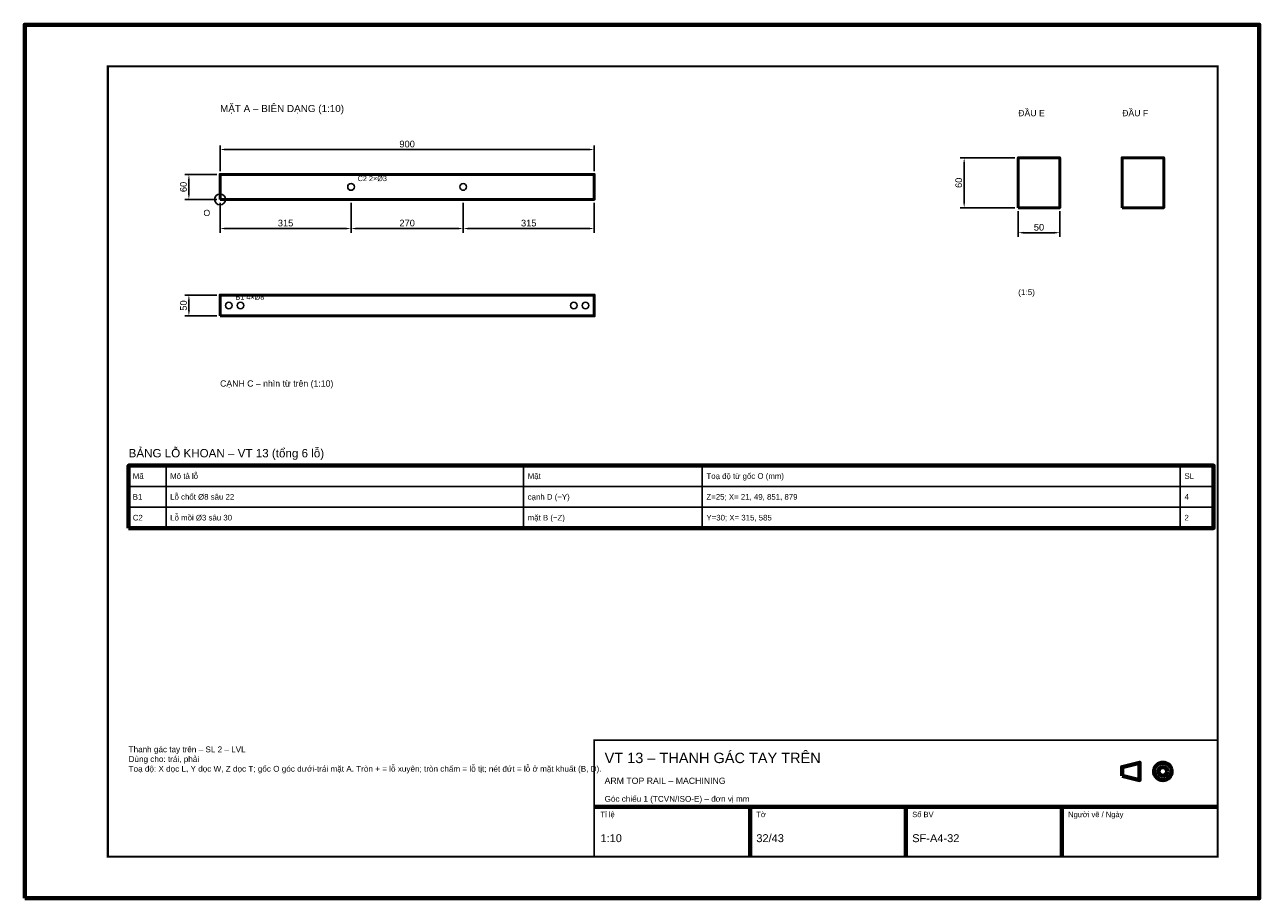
# Model space of a CAD drawing. Header units: millimetres. Extents: x 0 to 2970, y 0 to 2100.
import ezdxf
from ezdxf.enums import TextEntityAlignment as Align

# ---------------------------------------------------------------- set-up
doc = ezdxf.new("R2010")
doc.units = ezdxf.units.MM
doc.header["$LTSCALE"] = 10
for name, color, linetype, lineweight in [('0-KHUNG-BANVE', 7, 'CONTINUOUS', 70), ('1-NET-THAY', 7, 'CONTINUOUS', 50), ('10-PHU-KIEN', 1, 'CONTINUOUS', 25), ('2-NET-KHUAT', 8, 'Continuous', 25), ('3-KICH-THUOC', 1, 'CONTINUOUS', 18), ('6-CHU', 7, 'CONTINUOUS', 25), ('7-BANG-KE', 7, 'CONTINUOUS', 25)]:
    doc.layers.add(name, color=color, linetype=linetype, lineweight=lineweight)
doc.styles.add('VN', font='arial.ttf')
doc.dimstyles.new('A4', dxfattribs={"dimscale": 10, "dimtxt": 1.6, "dimasz": 1.4, "dimexe": 1, "dimexo": 0.8, "dimgap": 0.5, "dimtad": 1, "dimdec": 1, "dimtxsty": 'VN', "dimcen": 2.5, "dimclrd": 1, "dimclre": 1, "dimclrt": 7, "dimazin": 3, "dimtfac": 1, "dimtmove": 0, "dimatfit": 3})

msp = doc.modelspace()

# ---------------------------------------------------------------- linework, layer by layer
at = {"layer": '0-KHUNG-BANVE'}
for p, q in [((1370, 220), (2870, 220)), ((1745, 100), (1745, 220)), ((2120, 100), (2120, 220)), ((2495, 100), (2495, 220))]:
    msp.add_line(p, q, dxfattribs=at)
for points in [[(0, 0), (2970, 0), (2970, 2100), (0, 2100)], [(250, 890), (2860, 890), (2860, 1040), (250, 1040)], [(2640, 294.5), (2682, 284), (2682, 326), (2640, 315.5)]]:
    msp.add_lwpolyline(points, close=True, dxfattribs=at)
for points, const_width in [([(200, 100), (2870, 100), (2870, 2000), (200, 2000)], 5), ([(1370, 100), (2870, 100), (2870, 380), (1370, 380)], 4)]:
    msp.add_lwpolyline(points, close=True, dxfattribs=dict(at, const_width=const_width))
for radius in [21, 10.5]:
    msp.add_circle((2738, 305), radius, dxfattribs=at)
at = {"layer": '1-NET-THAY'}
for points in [[(2390, 1660), (2490, 1660), (2490, 1780), (2390, 1780)], [(2640, 1660), (2740, 1660), (2740, 1780), (2640, 1780)], [(470, 1680), (1370, 1680), (1370, 1740), (470, 1740)], [(470, 1400), (1370, 1400), (1370, 1450), (470, 1450)]]:
    msp.add_lwpolyline(points, close=True, dxfattribs=at)
at = {"layer": '10-PHU-KIEN'}
msp.add_circle((470, 1680), 13, dxfattribs=at)
at = {"layer": '2-NET-KHUAT'}
for centre in [(785, 1710), (1055, 1710), (491, 1425), (519, 1425), (1321, 1425), (1349, 1425)]:
    msp.add_circle(centre, 8, dxfattribs=at)
at = {"layer": '7-BANG-KE'}
for points in [[(250, 990), (340, 990), (340, 1040), (250, 1040)], [(340, 990), (1200, 990), (1200, 1040), (340, 1040)], [(1200, 990), (1630, 990), (1630, 1040), (1200, 1040)], [(1630, 990), (2780, 990), (2780, 1040), (1630, 1040)], [(2780, 990), (2860, 990), (2860, 1040), (2780, 1040)], [(250, 940), (340, 940), (340, 990), (250, 990)], [(340, 940), (1200, 940), (1200, 990), (340, 990)], [(1200, 940), (1630, 940), (1630, 990), (1200, 990)], [(1630, 940), (2780, 940), (2780, 990), (1630, 990)], [(2780, 940), (2860, 940), (2860, 990), (2780, 990)], [(250, 890), (340, 890), (340, 940), (250, 940)], [(340, 890), (1200, 890), (1200, 940), (340, 940)], [(1200, 890), (1630, 890), (1630, 940), (1200, 940)], [(1630, 890), (2780, 890), (2780, 940), (1630, 940)], [(2780, 890), (2860, 890), (2860, 940), (2780, 940)]]:
    msp.add_lwpolyline(points, close=True, dxfattribs=at)

# ---------------------------------------------------------------- texts
at = {"layer": '10-PHU-KIEN', "style": 'VN'}
for s, height, p in [('C2 2×%%c3', 12.5, (801, 1724)), ('O', 15, (430, 1640)), ('B1 4×%%c8', 12.5, (507, 1439))]:
    msp.add_text(s, height=height, dxfattribs=at).set_placement(p)
at = {"layer": '6-CHU', "style": 'VN'}
for s, height, p in [('MẶT A – BIÊN DẠNG (1:10)', 17, (470, 1890)), ('ĐẦU E', 15, (2390, 1880)), ('ĐẦU F', 15, (2640, 1880)), ('(1:5)', 14, (2390, 1450)), ('CẠNH C – nhìn từ trên (1:10)', 15, (470, 1230)), ('VT 13 – THANH GÁC TAY TRÊN', 25, (1395, 325)), ('ARM TOP RAIL – MACHINING', 15, (1395, 275)), ('Góc chiếu 1 (TCVN/ISO-E) – đơn vị mm', 14, (1395, 232)), ('Tỉ lệ', 13, (1385, 195)), ('Tờ', 13, (1760, 195)), ('Số BV', 13, (2135, 195)), ('Người vẽ / Ngày', 13, (2510, 195)), ('1:10', 19, (1385, 135)), ('32/43', 19, (1760, 135)), ('SF-A4-32', 19, (2135, 135))]:
    msp.add_text(s, height=height, dxfattribs=at).set_placement(p)
at = {"layer": '6-CHU', "insert": (250, 365), "char_height": 14, "width": 1080, "attachment_point": 1, "style": 'VN'}
msp.add_mtext('Thanh gác tay trên – SL 2 – LVL\\PDùng cho: trái, phải\\PToạ độ: X dọc L, Y dọc W, Z dọc T; gốc O góc dưới-trái mặt A. Tròn + = lỗ xuyên; tròn chấm = lỗ tịt; nét đứt = lỗ ở mặt khuất (B, D).', dxfattribs=at)
at = {"layer": '7-BANG-KE', "style": 'VN'}
msp.add_text('BẢNG LỖ KHOAN – VT 13 (tổng 6 lỗ)', height=20, dxfattribs=at).set_placement((250, 1060))
for s, p in [('Mã', (260, 1015)), ('Mô tả lỗ', (350, 1015)), ('Mặt', (1210, 1015)), ('Toạ độ từ gốc O (mm)', (1640, 1015)), ('SL', (2790, 1015)), ('B1', (260, 965)), ('Lỗ chốt %%c8 sâu 22', (350, 965)), ('cạnh D (−Y)', (1210, 965)), ('Z=25; X= 21, 49, 851, 879', (1640, 965)), ('4', (2790, 965)), ('C2', (260, 915)), ('Lỗ mồi %%c3 sâu 30', (350, 915)), ('mặt B (−Z)', (1210, 915)), ('Y=30; X= 315, 585', (1640, 915)), ('2', (2790, 915))]:
    msp.add_text(s, height=13.5, dxfattribs=at).set_placement(p, align=Align.MIDDLE_LEFT)

# ---------------------------------------------------------------- dimensions: what is measured, and where the dimension line sits
at = {"layer": '3-KICH-THUOC'}
for base, p1, p2, override in [((470, 1800), (470, 1740), (1370, 1740), {"dimlfac": 1}), ((470, 1610), (470, 1680), (785, 1680), {"dimlfac": 1}), ((785, 1610), (785, 1680), (1055, 1680), {"dimlfac": 1}), ((1055, 1610), (1055, 1680), (1370, 1680), {"dimlfac": 1}), ((2390, 1600), (2390, 1660), (2490, 1660), {"dimlfac": 0.5})]:
    msp.add_linear_dim(base=base, p1=p1, p2=p2, dimstyle='A4', override=override, dxfattribs=at).render()
for base, p1, p2, override in [((2260, 1660), (2390, 1660), (2390, 1780), {"dimlfac": 0.5}), ((395, 1680), (470, 1680), (470, 1740), {"dimlfac": 1}), ((395, 1400), (470, 1400), (470, 1450), {"dimlfac": 1})]:
    msp.add_linear_dim(base=base, p1=p1, p2=p2, angle=90, dimstyle='A4', override=override, dxfattribs=at).render()

doc.saveas('drawing.dxf')
